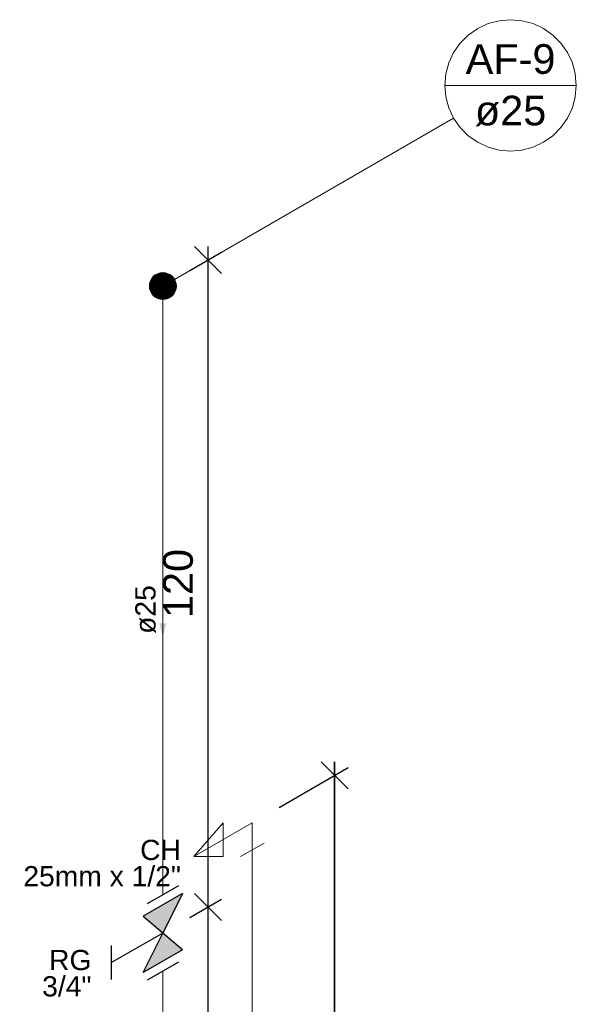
# Model space of a CAD drawing. Header units: millimetres. Extents: x -1999.9 to -1986.8, y -4147.7 to -4128.2.
# Tile 5 of 5: x -1990.9 to -1986.8, y -4135.5 to -4128.2. Entities that reach past the tile are written whole.
import ezdxf

# ---------------------------------------------------------------- set-up
doc = ezdxf.new("R2010")
doc.units = ezdxf.units.MM
doc.header["$MEASUREMENT"] = 0
for name, color, linetype, lineweight in [('AF-Colunas', 4, 'Continuous', 5), ('AF-Condutos', 4, 'Continuous', 5), ('AF-Conexões', 9, 'Continuous', 5), ('AF-Indicação coluna', 5, 'Continuous', 5), ('AF-Sentido conduto', 9, 'Continuous', 5), ('AF-Textos conduto', 7, 'Continuous', 5), ('Cotas', 1, 'Continuous', 5), ('Texto da cota', 7, 'Continuous', 5), ('Textos', 7, 'Continuous', 5)]:
    doc.layers.add(name, color=color, linetype=linetype, lineweight=lineweight)
doc.layers.add('Simbolos', color=5, linetype='Continuous')
doc.layers.add('Simbolos_int', color=2, linetype='Continuous')
doc.styles.add('Arial', font='arial.ttf')
doc.dimstyles.new('UM_25.000000', dxfattribs={"dimtxt": 0.18, "dimasz": 0.2, "dimexe": 0.1, "dimexo": 0.2, "dimgap": 0, "dimtad": 1, "dimtih": 1, "dimtoh": 1, "dimdec": 1, "dimlfac": 25, "dimzin": 0, "dimdsep": 46, "dimtxsty": 'Standard', "dimcen": 0.09, "dimdle": 0.1, "dimadec": 1, "dimazin": 2, "dimtfac": 1, "dimtdec": 4, "dimtofl": 0, "dimtmove": 0, "dimatfit": 3, "dimfxl": 1, "dimtolj": 1, "dimarcsym": 0})

# ---------------------------------------------------------------- blocks, each defined once
blk = doc.blocks.new('_Oblique')
at = {"color": 0, "linetype": 'ByBlock', "lineweight": -2}
blk.add_line((-0.5, -0.5), (0.5, 0.5), dxfattribs=at)
blk = doc.blocks.new('*D14')
at = {"layer": 'Cotas', "color": 0, "lineweight": -2, "transparency": 16777216}
for p, q in [((-1989.5516, -4138.8768), (-1989.5516, -4134.6768)), ((-1989.6869, -4134.8549), (-1989.4516, -4134.719)), ((-1989.6869, -4138.8549), (-1989.4516, -4138.719))]:
    blk.add_line(p, q, dxfattribs=at)
at = {"layer": 'Defpoints', "color": 0, "transparency": 16777216}
for p in [(-1989.5516, -4134.7768), (-1989.8869, -4134.9703), (-1989.8869, -4138.9703)]:
    blk.add_point(p, dxfattribs=at)
at = {"layer": 'Cotas', "color": 0, "lineweight": -2, "transparency": 16777216, "xscale": 0.2, "yscale": 0.2, "zscale": 0.2}
for p, rotation in [((-1989.5516, -4134.7768), 90), ((-1989.5516, -4138.7768), 270)]:
    blk.add_blockref('_Oblique', p, dxfattribs=dict(at, rotation=rotation))
blk = doc.blocks.new('*D15')
at = {"layer": 'Cotas', "color": 0, "lineweight": -2, "transparency": 16777216}
for p, q in [((-1989.5516, -4134.8768), (-1989.5516, -4129.8768)), ((-1989.6869, -4130.0549), (-1989.4516, -4129.919)), ((-1989.6869, -4134.8549), (-1989.4516, -4134.719))]:
    blk.add_line(p, q, dxfattribs=at)
at = {"layer": 'Defpoints', "color": 0, "transparency": 16777216}
for p in [(-1989.5516, -4129.9768), (-1989.8869, -4130.1703), (-1989.8869, -4134.9703)]:
    blk.add_point(p, dxfattribs=at)
at = {"layer": 'Cotas', "color": 0, "lineweight": -2, "transparency": 16777216, "xscale": 0.2, "yscale": 0.2, "zscale": 0.2}
for p, rotation in [((-1989.5516, -4129.9768), 90), ((-1989.5516, -4134.7768), 270)]:
    blk.add_blockref('_Oblique', p, dxfattribs=dict(at, rotation=rotation))
blk = doc.blocks.new('*D18')
at = {"layer": 'Cotas', "color": 0, "lineweight": -2, "transparency": 16777216}
for p, q in [((-1989.0233, -4134.038), (-1988.5131, -4133.7434)), ((-1988.6131, -4137.9011), (-1988.6131, -4133.7011)), ((-1989.0233, -4138.038), (-1988.5131, -4137.7434))]:
    blk.add_line(p, q, dxfattribs=at)
at = {"layer": 'Defpoints', "color": 0, "transparency": 16777216}
for p in [(-1988.6131, -4133.8011), (-1989.2233, -4134.1535), (-1989.2233, -4138.1535)]:
    blk.add_point(p, dxfattribs=at)
at = {"layer": 'Cotas', "color": 0, "lineweight": -2, "transparency": 16777216, "xscale": 0.2, "yscale": 0.2, "zscale": 0.2}
for p, rotation in [((-1988.6131, -4133.8011), 90), ((-1988.6131, -4137.8011), 270)]:
    blk.add_blockref('_Oblique', p, dxfattribs=dict(at, rotation=rotation))
blk = doc.blocks.new('*D19')
at = {"layer": 'Cotas', "color": 0, "lineweight": -2, "transparency": 16777216}
for p, q in [((-1989.0233, -4134.038), (-1988.5131, -4133.7434)), ((-1988.6131, -4133.7011), (-1988.6131, -4137.9011)), ((-1989.0233, -4138.038), (-1988.5131, -4137.7434))]:
    blk.add_line(p, q, dxfattribs=at)
at = {"layer": 'Defpoints', "color": 0, "transparency": 16777216}
for p in [(-1989.2233, -4134.1535), (-1988.6131, -4137.8011), (-1989.2233, -4138.1535)]:
    blk.add_point(p, dxfattribs=at)
at = {"layer": 'Cotas', "color": 0, "lineweight": -2, "transparency": 16777216, "xscale": 0.2, "yscale": 0.2, "zscale": 0.2}
for p, rotation in [((-1988.6131, -4133.8011), 90), ((-1988.6131, -4137.8011), 270)]:
    blk.add_blockref('_Oblique', p, dxfattribs=dict(at, rotation=rotation))

msp = doc.modelspace()

# ---------------------------------------------------------------- hatches: boundary and pattern name
at = {"layer": 'AF-Sentido conduto', "linetype": 'Continuous'}
msp.add_hatch(color=256, dxfattribs=at).paths.add_polyline_path([(-1989.8869, -4132.7703), (-1989.861, -4132.6738), (-1989.9128, -4132.6738)])
at = {"layer": 'Simbolos', "linetype": 'Continuous'}
for points in [[(-1989.7411, -4134.6762), (-1990.0321, -4134.8442), (-1989.8869, -4134.9703)], [(-1989.8869, -4134.9703), (-1989.7411, -4135.0962), (-1990.0321, -4135.2642)]]:
    msp.add_hatch(color=256, dxfattribs=at).paths.add_polyline_path(points)

# ---------------------------------------------------------------- linework, layer by layer
at = {"layer": 'AF-Colunas', "const_width": 0.1}
msp.add_lwpolyline([(-1989.8369, -4130.1703, 1), (-1989.9369, -4130.1703, 1)], format="xyb", close=True, dxfattribs=at)
at = {"layer": 'AF-Colunas'}
msp.add_circle((-1989.8869, -4130.1703), 0.1, dxfattribs=at)
at = {"layer": 'AF-Condutos'}
for p, q in [((-1989.8869, -4130.2703), (-1989.8869, -4134.6875)), ((-1989.2233, -4137.8707), (-1989.2233, -4134.3535)), ((-1989.8869, -4135.2531), (-1989.8869, -4138.7703))]:
    msp.add_line(p, q, dxfattribs=at)
at = {"layer": 'AF-Conexões'}
for p, q in [((-1989.2233, -4134.1535), (-1989.6563, -4134.4035)), ((-1989.6563, -4134.4035), (-1989.4398, -4134.1535)), ((-1989.4398, -4134.1535), (-1989.4398, -4134.4035)), ((-1989.2233, -4134.1535), (-1989.2233, -4134.3535)), ((-1989.3099, -4134.4035), (-1989.1367, -4134.3035)), ((-1989.4398, -4134.4035), (-1989.6563, -4134.4035))]:
    msp.add_line(p, q, dxfattribs=at)
at = {"layer": 'AF-Indicação coluna'}
for p, q in [((-1987.7952, -4128.6812), (-1986.8202, -4128.6812)), ((-1987.7299, -4128.925), (-1989.8003, -4130.1203))]:
    msp.add_line(p, q, dxfattribs=at)
msp.add_lwpolyline([(-1986.8202, -4128.6812), (-1986.8276, -4128.5966), (-1986.8496, -4128.5145), (-1986.8855, -4128.4375), (-1986.9342, -4128.3679), (-1986.9943, -4128.3078), (-1987.0639, -4128.2591), (-1987.141, -4128.2231), (-1987.223, -4128.2012), (-1987.3077, -4128.1937), (-1987.3924, -4128.2012), (-1987.4744, -4128.2231), (-1987.5514, -4128.2591), (-1987.6211, -4128.3078), (-1987.6811, -4128.3679), (-1987.7299, -4128.4375), (-1987.7658, -4128.5145), (-1987.7878, -4128.5966), (-1987.7952, -4128.6812), (-1987.7878, -4128.7659), (-1987.7658, -4128.848), (-1987.7299, -4128.925), (-1987.6811, -4128.9946), (-1987.6211, -4129.0547), (-1987.5514, -4129.1034), (-1987.4744, -4129.1394), (-1987.3924, -4129.1613), (-1987.3077, -4129.1688), (-1987.223, -4129.1613), (-1987.141, -4129.1394), (-1987.0639, -4129.1034), (-1986.9943, -4129.0547), (-1986.9342, -4128.9946), (-1986.8855, -4128.925), (-1986.8496, -4128.848), (-1986.8276, -4128.7659), (-1986.8202, -4128.6812)], dxfattribs=at)
at = {"layer": 'AF-Sentido conduto'}
msp.add_lwpolyline([(-1989.8869, -4132.3703), (-1989.8869, -4132.7703)], dxfattribs=at)
at = {"layer": 'Simbolos'}
for p, q in [((-1989.7411, -4134.6762), (-1990.0321, -4134.8442)), ((-1989.7411, -4134.6762), (-1989.8869, -4134.9703)), ((-1990.0321, -4134.8442), (-1989.8863, -4134.97)), ((-1989.8869, -4134.9703), (-1990.2672, -4135.1899)), ((-1990.0321, -4135.2642), (-1989.8869, -4134.9703)), ((-1989.7411, -4135.0962), (-1989.8869, -4134.9703)), ((-1990.2672, -4135.3159), (-1990.2672, -4135.0639)), ((-1989.7411, -4135.0962), (-1990.0321, -4135.2642))]:
    msp.add_line(p, q, dxfattribs=at)
at = {"layer": 'Simbolos_int'}
for p, q in [((-1989.7697, -4134.6199), (-1990.0025, -4134.7543)), ((-1989.7697, -4135.1855), (-1990.0025, -4135.3199))]:
    msp.add_line(p, q, dxfattribs=at)

# ---------------------------------------------------------------- texts
at = {"layer": 'AF-Indicação coluna', "char_height": 0.22, "attachment_point": 8, "line_spacing_factor": 0.6, "style": 'Arial'}
for s, insert, width in [('AF-9', (-1987.3077, -4128.5986), 1.300195), ('ø25', (-1987.3077, -4128.9838), 1.033887)]:
    msp.add_mtext(s, dxfattribs=dict(at, insert=insert, width=width))
at = {"layer": 'AF-Textos conduto', "insert": (-1989.9374, -4132.5703), "char_height": 0.15, "width": 0.723721, "attachment_point": 8, "rotation": 90.00021, "line_spacing_factor": 0.6, "style": 'Arial'}
msp.add_mtext('ø25', dxfattribs=at)
at = {"layer": 'Texto da cota', "insert": (-1989.6616, -4132.3768), "char_height": 0.22, "width": 1.041074, "attachment_point": 8, "rotation": 90.00021, "line_spacing_factor": 0.9, "style": 'Arial'}
msp.add_mtext('120', dxfattribs=at)
at = {"layer": 'Textos', "char_height": 0.15, "attachment_point": 9, "line_spacing_factor": 0.6, "style": 'Arial'}
for s, insert, width in [('CH', (-1989.7529, -4134.431), 0.606621), ('25mm x 1/2"', (-1989.7529, -4134.626), 2.343223), ('RG', (-1990.4165, -4135.2478), 0.63), ('3/4"', (-1990.4165, -4135.4428), 0.732949)]:
    msp.add_mtext(s, dxfattribs=dict(at, insert=insert, width=width))

# ---------------------------------------------------------------- dimensions: what is measured, and where the dimension line sits
at = {"layer": 'Cotas'}
for base, p1, p2, picture, middle in [((-1989.5516, -4129.9768), (-1989.8869, -4134.9703), (-1989.8869, -4130.1703), '*D15', (-1989.7716, -4132.3768)), ((-1988.6131, -4133.8011), (-1989.2233, -4138.1535), (-1989.2233, -4134.1535), '*D18', (-1988.8331, -4135.8011)), ((-1988.6131, -4137.8011), (-1989.2233, -4134.1535), (-1989.2233, -4138.1535), '*D19', (-1988.8331, -4135.8011)), ((-1989.5516, -4134.7768), (-1989.8869, -4138.9703), (-1989.8869, -4134.9703), '*D14', (-1989.7716, -4136.7768))]:
    dim = msp.add_linear_dim(base=base, p1=p1, p2=p2, angle=90, text=' ', dimstyle='UM_25.000000', override={"dimtxt": 0.22, "dimasz": 0.2, "dimexe": 0.1, "dimexo": 0.2, "dimtad": 1, "dimtih": 0, "dimtoh": 0, "dimdec": 1, "dimlfac": 25, "dimzin": 8, "dimtxsty": 'Arial', "dimblk": 'Oblique', "dimblk1": 'Oblique', "dimblk2": 'Oblique', "dimsah": 1, "dimdle": 0.1, "dimse1": 0, "dimse2": 0, "dimclrt": 256, "dimadec": 1, "dimazin": 3, "dimtmove": 2, "dimldrblk": 'Oblique'}, dxfattribs=at)
    dim.commit()
    dim.dimension.update_dxf_attribs({"geometry": picture, "text_midpoint": middle, "dimtype": 160, "text_rotation": 90})

doc.saveas('drawing.dxf')
